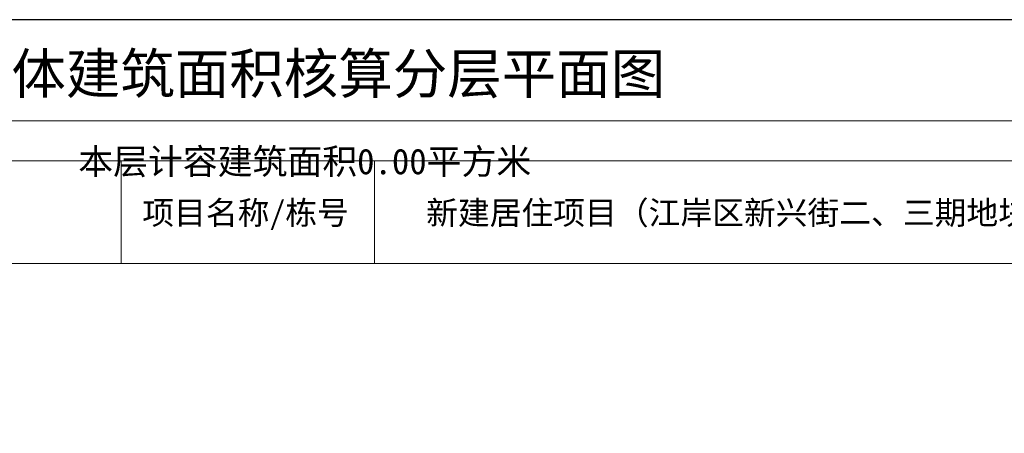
# Model space of a CAD drawing. Header units: millimetres. Extents: x 296296 to 297283, y 219875 to 220035.
# Tile 206 of 256: x 297079 to 297111, y 220020 to 220033. Entities that reach past the tile are written whole.
import ezdxf
from ezdxf.enums import TextEntityAlignment as Align

# ---------------------------------------------------------------- set-up
doc = ezdxf.new("R2010")
doc.units = ezdxf.units.MM
doc.layers.add('$计容结果', color=7, linetype='Continuous')
for name, color, linetype, lineweight in [('243100', 255, 'Continuous', 9), ('A21400', 255, 'Continuous', 9), ('A67000', 255, 'Continuous', 9), ('图廓', 255, 'Continuous', 9)]:
    doc.layers.add(name, color=color, linetype=linetype, lineweight=lineweight)
doc.layers.add('打印图框', color=252, linetype='Continuous', plot=False)
doc.styles.add('dw', font='simhei.ttf')
doc.styles.add('style1', font='simhei.ttf', dxfattribs={"width": 0.75})

msp = doc.modelspace()

# ---------------------------------------------------------------- linework, layer by layer
at = {"layer": '243100', "color": 7}
for p, q in [((297082.311, 220025.536), (297082.311, 220028.829)), ((297090.436, 220025.536), (297090.436, 220028.829)), ((297053.602, 220025.536), (297126.276, 220025.536))]:
    msp.add_line(p, q, dxfattribs=at)
at = {"layer": 'A21400', "color": 7}
for p, q in [((297052.319, 220030.112), (297127.558, 220030.112)), ((297053.602, 220028.829), (297126.276, 220028.829))]:
    msp.add_line(p, q, dxfattribs=at)
at = {"layer": '打印图框', "color": 6, "ltscale": 0.5}
msp.add_lwpolyline([(297048.298, 219972.562), (297130.364, 219972.562), (297130.364, 220033.352), (297048.298, 220033.352)], close=True, dxfattribs=at)

# ---------------------------------------------------------------- texts
at = {"layer": '$计容结果', "style": 'dw'}
msp.add_text('本层计容建筑面积0.00平方米', height=0.82066, dxfattribs=at).set_placement((297080.928, 220028.394))
at = {"layer": 'A67000', "color": 7, "style": 'dw', "width": 1}
for s, height, p in [('项目名称/栋号', 0.7481, (297082.987, 220026.784)), ('新建居住项目（江岸区新兴街二、三期地块）一期/13#楼', 0.74811, (297092.099, 220026.784))]:
    msp.add_text(s, height=height, dxfattribs=at).set_placement(p)
at = {"layer": '图廓', "color": 7, "style": 'style1', "width": 1}
msp.add_text('单体建筑面积核算分层平面图', height=1.28248, dxfattribs=at).set_placement((297088.403, 220030.597), align=Align.BOTTOM_CENTER)

doc.saveas('drawing.dxf')
